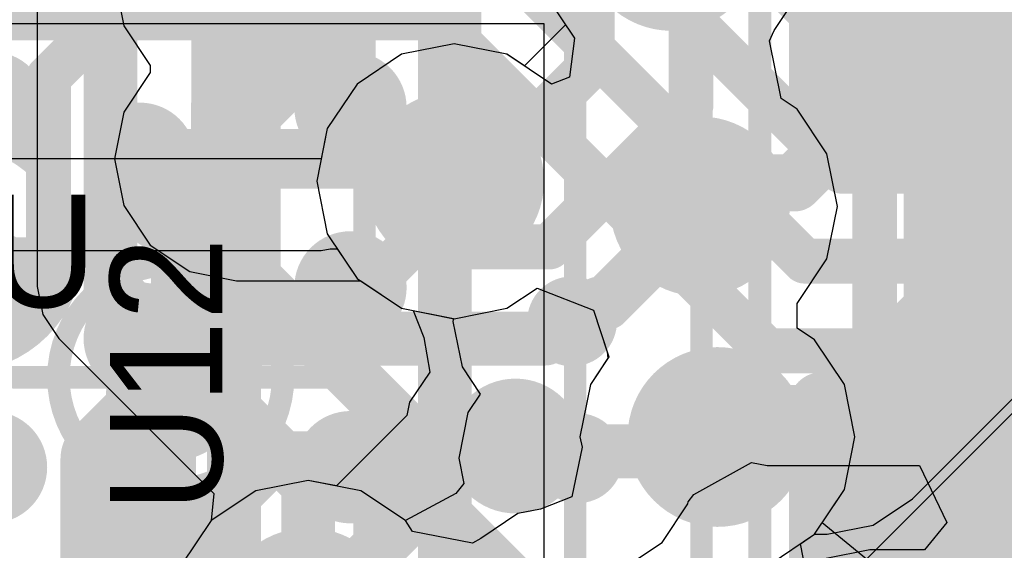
# Model space of a CAD drawing. Header units: millimetres. Extents: x -2 to 68, y -2 to 27.4.
# Tile 35 of 256: x 9.6 to 11.8, y 11.8 to 13. Entities that reach past the tile are written whole.
import ezdxf

# ---------------------------------------------------------------- set-up
doc = ezdxf.new("R2010")
doc.units = ezdxf.units.MM
for name, color, linetype in [('BottomLayer', 5, 'Continuous'), ('BottomPaste', 16, 'Continuous'), ('BottomSolder', 6, 'Continuous'), ('DrillGuide', 244, 'Continuous'), ('Mechanical10', 56, 'Continuous'), ('Mechanical13', 56, 'Continuous'), ('Mechanical15', 56, 'Continuous'), ('Mechanical17', 56, 'Continuous'), ('Mechanical2', 216, 'Continuous'), ('Mechanical6', 56, 'Continuous'), ('MidLayer1', 16, 'Continuous'), ('MidLayer2', 76, 'Continuous'), ('MidLayer3', 90, 'Continuous'), ('MidLayer4', 156, 'Continuous'), ('MidLayer5', 130, 'Continuous'), ('MidLayer6', 216, 'Continuous'), ('MidLayer7', 6, 'Continuous'), ('MidLayer8', 54, 'Continuous'), ('MultiLayer', 9, 'Continuous'), ('TopLayer', 1, 'Continuous'), ('TopPaste', 8, 'Continuous'), ('TopSolder', 216, 'Continuous'), ('ViaHoleLayer', 16, 'Continuous')]:
    doc.layers.add(name, color=color, linetype=linetype)

# ---------------------------------------------------------------- blocks, each defined once
blk = doc.blocks.new('CAP_0201_B_138')
at = {"layer": 'BottomLayer', "const_width": 0.0806}
for points in [[(-0.3897, 0.0894, 1), (-0.3091, 0.0894, 1)], [(-0.2409, 0.0894, 1), (-0.1603, 0.0894, 1)], [(0.1603, 0.0894, 1), (0.2409, 0.0894, 1)], [(0.3091, 0.0894, 1), (0.3897, 0.0894, 1)], [(-0.3897, -0.0894, 1), (-0.3091, -0.0894, 1)], [(-0.2409, -0.0894, 1), (-0.1603, -0.0894, 1)], [(0.1603, -0.0894, 1), (0.2409, -0.0894, 1)], [(0.3091, -0.0894, 1), (0.3897, -0.0894, 1)]]:
    blk.add_lwpolyline(points, format="xyb", close=True, dxfattribs=at)
at = {"layer": 'BottomLayer'}
for points in [[(-0.2006, 0.17), (-0.3494, 0.17), (-0.2006, -0.17), (-0.3494, -0.17)], [(0.2006, -0.17), (0.3494, -0.17), (0.2006, 0.17), (0.3494, 0.17)], [(-0.12, 0.0894), (-0.43, 0.0894), (-0.12, -0.0894), (-0.43, -0.0894)], [(0.12, -0.0894), (0.43, -0.0894), (0.12, 0.0894), (0.43, 0.0894)]]:
    blk.add_solid(points, dxfattribs=at)
at = {"layer": 'BottomPaste', "const_width": 0.0806}
for points in [[(-0.3897, 0.0894, 1), (-0.3091, 0.0894, 1)], [(-0.2409, 0.0894, 1), (-0.1603, 0.0894, 1)], [(0.1603, 0.0894, 1), (0.2409, 0.0894, 1)], [(0.3091, 0.0894, 1), (0.3897, 0.0894, 1)], [(-0.3897, -0.0894, 1), (-0.3091, -0.0894, 1)], [(-0.2409, -0.0894, 1), (-0.1603, -0.0894, 1)], [(0.1603, -0.0894, 1), (0.2409, -0.0894, 1)], [(0.3091, -0.0894, 1), (0.3897, -0.0894, 1)]]:
    blk.add_lwpolyline(points, format="xyb", close=True, dxfattribs=at)
at = {"layer": 'BottomPaste'}
for points in [[(-0.2006, 0.17), (-0.3494, 0.17), (-0.2006, -0.17), (-0.3494, -0.17)], [(0.2006, -0.17), (0.3494, -0.17), (0.2006, 0.17), (0.3494, 0.17)], [(-0.12, 0.0894), (-0.43, 0.0894), (-0.12, -0.0894), (-0.43, -0.0894)], [(0.12, -0.0894), (0.43, -0.0894), (0.12, 0.0894), (0.43, 0.0894)]]:
    blk.add_solid(points, dxfattribs=at)
at = {"layer": 'BottomSolder', "const_width": 0.0806}
for points in [[(-0.3897, 0.0894, 1), (-0.3091, 0.0894, 1)], [(-0.2409, 0.0894, 1), (-0.1603, 0.0894, 1)], [(0.1603, 0.0894, 1), (0.2409, 0.0894, 1)], [(0.3091, 0.0894, 1), (0.3897, 0.0894, 1)], [(-0.3897, -0.0894, 1), (-0.3091, -0.0894, 1)], [(-0.2409, -0.0894, 1), (-0.1603, -0.0894, 1)], [(0.1603, -0.0894, 1), (0.2409, -0.0894, 1)], [(0.3091, -0.0894, 1), (0.3897, -0.0894, 1)]]:
    blk.add_lwpolyline(points, format="xyb", close=True, dxfattribs=at)
at = {"layer": 'BottomSolder'}
for points in [[(-0.2006, 0.17), (-0.3494, 0.17), (-0.2006, -0.17), (-0.3494, -0.17)], [(0.2006, -0.17), (0.3494, -0.17), (0.2006, 0.17), (0.3494, 0.17)], [(-0.12, 0.0894), (-0.43, 0.0894), (-0.12, -0.0894), (-0.43, -0.0894)], [(0.12, -0.0894), (0.43, -0.0894), (0.12, 0.0894), (0.43, 0.0894)]]:
    blk.add_solid(points, dxfattribs=at)
at = {"layer": 'Mechanical10', "const_width": 0.12}
for points in [[(-0.32, 0.17), (0.32, 0.17)], [(-0.32, -0.17), (-0.32, 0.17)], [(0.32, -0.17), (0.32, 0.17)], [(-0.32, -0.17), (0.32, -0.17)]]:
    blk.add_lwpolyline(points, dxfattribs=at)
at = {"layer": 'Mechanical10', "const_width": 0.06}
for points in [[(-0.35, 0.17, 1), (-0.29, 0.17, 1)], [(-0.35, 0.17, 1), (-0.29, 0.17, 1)], [(0.29, 0.17, 1), (0.35, 0.17, 1)], [(0.29, 0.17, 1), (0.35, 0.17, 1)], [(-0.35, -0.17, 1), (-0.29, -0.17, 1)], [(-0.35, -0.17, 1), (-0.29, -0.17, 1)], [(0.29, -0.17, 1), (0.35, -0.17, 1)], [(0.29, -0.17, 1), (0.35, -0.17, 1)]]:
    blk.add_lwpolyline(points, format="xyb", close=True, dxfattribs=at)
at = {"layer": 'Mechanical6', "const_width": 0.05}
for points in [[(-0.53, 0.27), (0.53, 0.27)], [(-0.53, -0.27), (-0.53, 0.27)], [(0.53, -0.27), (0.53, 0.27)], [(0, -0.135), (0, 0.135)], [(-0.135, 0), (0.135, 0)], [(-0.53, -0.27), (0.53, -0.27)]]:
    blk.add_lwpolyline(points, dxfattribs=at)
at = {"layer": 'Mechanical6'}
for points, const_width in [([(-0.5425, 0.27, 1), (-0.5175, 0.27, 1)], 0.025), ([(-0.5425, 0.27, 1), (-0.5175, 0.27, 1)], 0.025), ([(0.5175, 0.27, 1), (0.5425, 0.27, 1)], 0.025), ([(0.5175, 0.27, 1), (0.5425, 0.27, 1)], 0.025), ([(-0.0125, 0.135, 1), (0.0125, 0.135, 1)], 0.025), ([(0.1013, 0, 1), (-0.1013, 0, 1)], 0.05), ([(-0.1475, 0, 1), (-0.1225, 0, 1)], 0.025), ([(-0.1138, 0, 1), (-0.0888, 0, 1)], 0.025), ([(0.0888, 0, 1), (0.1138, 0, 1)], 0.025), ([(0.1225, 0, 1), (0.1475, 0, 1)], 0.025), ([(-0.0125, -0.135, 1), (0.0125, -0.135, 1)], 0.025), ([(-0.5425, -0.27, 1), (-0.5175, -0.27, 1)], 0.025), ([(-0.5425, -0.27, 1), (-0.5175, -0.27, 1)], 0.025), ([(0.5175, -0.27, 1), (0.5425, -0.27, 1)], 0.025), ([(0.5175, -0.27, 1), (0.5425, -0.27, 1)], 0.025)]:
    blk.add_lwpolyline(points, format="xyb", close=True, dxfattribs=dict(at, const_width=const_width))
blk = doc.blocks.new('PCMF2USB3B_CZ_F_________1_151')
at = {"layer": 'Mechanical13', "const_width": 0.12}
for points in [[(-0.61, 0.81), (0.61, 0.81)], [(0.61, -0.81), (0.61, 0.81)]]:
    blk.add_lwpolyline(points, dxfattribs=at)
at = {"layer": 'Mechanical13', "const_width": 0.06}
blk.add_lwpolyline([(0.58, 0.81, 1), (0.64, 0.81, 1)], format="xyb", close=True, dxfattribs=at)
blk.add_lwpolyline([(0.58, 0.81, 1), (0.64, 0.81, 1)], format="xyb", close=True, dxfattribs=at)
at = {"layer": 'Mechanical15', "const_width": 0.05}
for points in [[(0.9, -1.1), (0.9, 1.1)], [(0, -0.35), (0, 0.35)], [(-0.35, 0), (0.35, 0)]]:
    blk.add_lwpolyline(points, dxfattribs=at)
at = {"layer": 'Mechanical15'}
for points, const_width in [([(-0.0125, 0.35, 1), (0.0125, 0.35, 1)], 0.025), ([(0.25, 0, 1), (-0.25, 0, 1)], 0.05), ([(-0.3625, 0, 1), (-0.3375, 0, 1)], 0.025), ([(-0.2625, 0, 1), (-0.2375, 0, 1)], 0.025), ([(0.2375, 0, 1), (0.2625, 0, 1)], 0.025), ([(0.3375, 0, 1), (0.3625, 0, 1)], 0.025), ([(-0.0125, -0.35, 1), (0.0125, -0.35, 1)], 0.025)]:
    blk.add_lwpolyline(points, format="xyb", close=True, dxfattribs=dict(at, const_width=const_width))
at = {"layer": 'TopLayer', "const_width": 0.125}
for points in [[(-0.4625, 0.6, 1), (-0.3375, 0.6, 1)], [(0.3375, 0.6, 1), (0.4625, 0.6, 1)], [(-0.0625, 0.4, 1), (0.0625, 0.4, 1)], [(-0.4625, 0.2, 1), (-0.3375, 0.2, 1)], [(0.3375, 0.2, 1), (0.4625, 0.2, 1)], [(-0.4625, -0.2, 1), (-0.3375, -0.2, 1)], [(0.3375, -0.2, 1), (0.4625, -0.2, 1)], [(-0.0625, -0.4, 1), (0.0625, -0.4, 1)]]:
    blk.add_lwpolyline(points, format="xyb", close=True, dxfattribs=at)
at = {"layer": 'TopPaste', "const_width": 0.125}
for points in [[(-0.4625, 0.6, 1), (-0.3375, 0.6, 1)], [(0.3375, 0.6, 1), (0.4625, 0.6, 1)], [(-0.0625, 0.4, 1), (0.0625, 0.4, 1)], [(-0.4625, 0.2, 1), (-0.3375, 0.2, 1)], [(0.3375, 0.2, 1), (0.4625, 0.2, 1)], [(-0.4625, -0.2, 1), (-0.3375, -0.2, 1)], [(0.3375, -0.2, 1), (0.4625, -0.2, 1)], [(-0.0625, -0.4, 1), (0.0625, -0.4, 1)]]:
    blk.add_lwpolyline(points, format="xyb", close=True, dxfattribs=at)
at = {"layer": 'TopSolder', "const_width": 0.125}
for points in [[(-0.4625, 0.6, 1), (-0.3375, 0.6, 1)], [(0.3375, 0.6, 1), (0.4625, 0.6, 1)], [(-0.0625, 0.4, 1), (0.0625, 0.4, 1)], [(-0.4625, 0.2, 1), (-0.3375, 0.2, 1)], [(0.3375, 0.2, 1), (0.4625, 0.2, 1)], [(-0.4625, -0.2, 1), (-0.3375, -0.2, 1)], [(0.3375, -0.2, 1), (0.4625, -0.2, 1)], [(-0.0625, -0.4, 1), (0.0625, -0.4, 1)]]:
    blk.add_lwpolyline(points, format="xyb", close=True, dxfattribs=at)
blk = doc.blocks.new('PCMF2USB3B_CZ_F_________1_B_153')
at = {"layer": 'BottomLayer', "const_width": 0.125}
for points in [[(0.3375, 0.6, 1), (0.4625, 0.6, 1)], [(0.3375, 0.2, 1), (0.4625, 0.2, 1)], [(0.3375, -0.2, 1), (0.4625, -0.2, 1)], [(0.3375, -0.6, 1), (0.4625, -0.6, 1)]]:
    blk.add_lwpolyline(points, format="xyb", close=True, dxfattribs=at)
at = {"layer": 'BottomPaste', "const_width": 0.125}
for points in [[(0.3375, 0.6, 1), (0.4625, 0.6, 1)], [(0.3375, 0.2, 1), (0.4625, 0.2, 1)], [(0.3375, -0.2, 1), (0.4625, -0.2, 1)], [(0.3375, -0.6, 1), (0.4625, -0.6, 1)]]:
    blk.add_lwpolyline(points, format="xyb", close=True, dxfattribs=at)
at = {"layer": 'BottomSolder', "const_width": 0.125}
for points in [[(0.3375, 0.6, 1), (0.4625, 0.6, 1)], [(0.3375, 0.2, 1), (0.4625, 0.2, 1)], [(0.3375, -0.2, 1), (0.4625, -0.2, 1)], [(0.3375, -0.6, 1), (0.4625, -0.6, 1)]]:
    blk.add_lwpolyline(points, format="xyb", close=True, dxfattribs=at)
at = {"layer": 'Mechanical10', "const_width": 0.12}
blk.add_lwpolyline([(0.61, -0.81), (0.61, 0.81)], dxfattribs=at)
at = {"layer": 'Mechanical6', "const_width": 0.05}
for points in [[(0.9, -1.1), (0.9, 1.1)], [(-0.35, 0), (0.35, 0)]]:
    blk.add_lwpolyline(points, dxfattribs=at)
at = {"layer": 'Mechanical6'}
for points, const_width in [([(0.25, 0, 1), (-0.25, 0, 1)], 0.05), ([(0.2375, 0, 1), (0.2625, 0, 1)], 0.025), ([(0.3375, 0, 1), (0.3625, 0, 1)], 0.025)]:
    blk.add_lwpolyline(points, format="xyb", close=True, dxfattribs=dict(at, const_width=const_width))
blk = doc.blocks.new('DSC2311_F_________1_162')
at = {"layer": 'Mechanical13', "const_width": 0.0508}
blk.add_lwpolyline([(-1.27, -1.016), (-1.27, 1.016)], dxfattribs=at)
at = {"layer": 'Mechanical15', "const_width": 0.05}
blk.add_lwpolyline([(-1.4, -1.165), (-1.4, 1.165)], dxfattribs=at)
at = {"layer": 'TopLayer', "const_width": 0.0722}
for points in [[(-1.1689, 0.3072, 1), (-1.0967, 0.3072, 1)], [(-1.1689, -0.2472, 1), (-1.0967, -0.2472, 1)]]:
    blk.add_lwpolyline(points, format="xyb", close=True, dxfattribs=at)
at = {"layer": 'TopLayer'}
for points in [[(-0.5172, 1.065), (-1.1328, 1.065), (-0.5172, 0.235), (-1.1328, 0.235)], [(-0.445, 0.9928), (-1.205, 0.9928), (-0.445, 0.3072), (-1.205, 0.3072)], [(-0.5172, -0.175), (-1.1328, -0.175), (-0.5172, -1.065), (-1.1328, -1.065)], [(-0.445, -0.2472), (-1.205, -0.2472), (-0.445, -0.9928), (-1.205, -0.9928)]]:
    blk.add_solid(points, dxfattribs=at)
at = {"layer": 'TopPaste', "const_width": 0.0722}
for points in [[(-1.1689, 0.3072, 1), (-1.0967, 0.3072, 1)], [(-1.1689, -0.2472, 1), (-1.0967, -0.2472, 1)]]:
    blk.add_lwpolyline(points, format="xyb", close=True, dxfattribs=at)
at = {"layer": 'TopPaste'}
for points in [[(-0.5172, 1.065), (-1.1328, 1.065), (-0.5172, 0.235), (-1.1328, 0.235)], [(-0.445, 0.9928), (-1.205, 0.9928), (-0.445, 0.3072), (-1.205, 0.3072)], [(-0.5172, -0.175), (-1.1328, -0.175), (-0.5172, -1.065), (-1.1328, -1.065)], [(-0.445, -0.2472), (-1.205, -0.2472), (-0.445, -0.9928), (-1.205, -0.9928)]]:
    blk.add_solid(points, dxfattribs=at)
at = {"layer": 'TopSolder', "const_width": 0.0722}
for points in [[(-1.1689, 0.3072, 1), (-1.0967, 0.3072, 1)], [(-1.1689, -0.2472, 1), (-1.0967, -0.2472, 1)]]:
    blk.add_lwpolyline(points, format="xyb", close=True, dxfattribs=at)
at = {"layer": 'TopSolder'}
for points in [[(-0.5172, 1.065), (-1.1328, 1.065), (-0.5172, 0.235), (-1.1328, 0.235)], [(-0.445, 0.9928), (-1.205, 0.9928), (-0.445, 0.3072), (-1.205, 0.3072)], [(-0.5172, -0.175), (-1.1328, -0.175), (-0.5172, -1.065), (-1.1328, -1.065)], [(-0.445, -0.2472), (-1.205, -0.2472), (-0.445, -0.9928), (-1.205, -0.9928)]]:
    blk.add_solid(points, dxfattribs=at)

msp = doc.modelspace()

# ---------------------------------------------------------------- linework, layer by layer
at = {"layer": 'BottomLayer'}
for p, q in [((11.1334, 11.9528), (11.2616, 12.0245)), ((11.2616, 12.0245), (11.2967, 12.0175)), ((11.2967, 12.0175), (11.6355, 12.0175)), ((11.6355, 12.0175), (11.696, 11.8905)), ((11.1207, 11.9366), (11.1334, 11.9528)), ((11.0624, 11.8465), (11.1199, 11.9325)), ((11.1199, 11.9325), (11.1207, 11.9366)), ((11.696, 11.8905), (11.6468, 11.8299)), ((10.9764, 11.789), (11.0624, 11.8465)), ((11.5249, 11.8299), (11.4274, 11.8105)), ((11.6468, 11.8299), (11.5249, 11.8299))]:
    msp.add_line(p, q, dxfattribs=at)
for points, const_width in [([(11.053, 13.3646), (11.5453, 12.8724)], 0.1), ([(10.853, 13.2818), (11.4624, 12.6724)], 0.1), ([(10.653, 13.1989), (11.3796, 12.4724)], 0.1), ([(10.453, 13.1161), (11.2967, 12.2724)], 0.1), ([(11.5453, 12.8724), (14.6323, 12.8724)], 0.1), ([(9.9, 12.7), (10.1154, 12.7)], 0.1331), ([(11.4624, 12.6724), (14.5495, 12.6724)], 0.1), ([(11.3796, 12.4724), (14.4667, 12.4724)], 0.1), ([(10.8023, 12.3), (10.8406, 12.3383)], 0.12), ([(10.8406, 12.3383), (10.8622, 12.3383)], 0.12), ([(9.9, 12.3), (10.8023, 12.3)], 0.12), ([(11.2967, 12.2724), (14.3838, 12.2724)], 0.1), ([(10.0746, 11.9167), (10.1918, 12.0339)], 0.12), ([(10.1918, 12.0339), (10.875, 12.0339)], 0.12), ([(9.9, 11.9), (9.9167, 11.9167)], 0.12), ([(9.9167, 11.9167), (10.0746, 11.9167)], 0.12)]:
    msp.add_lwpolyline(points, dxfattribs=dict(at, const_width=const_width))
for points, const_width in [([(10.0654, 13.1, 1), (10.1654, 13.1, 1)], 0.1), ([(11.5203, 12.8724, 1), (11.5703, 12.8724, 1)], 0.05), ([(11.5203, 12.8724, 1), (11.5703, 12.8724, 1)], 0.05), ([(10.0654, 12.7, 1), (10.1654, 12.7, 1)], 0.1), ([(9.8667, 12.7, 1), (9.9333, 12.7, 1)], 0.0665), ([(10.0821, 12.7, 1), (10.1486, 12.7, 1)], 0.0665), ([(11.4374, 12.6724, 1), (11.4874, 12.6724, 1)], 0.05), ([(11.4374, 12.6724, 1), (11.4874, 12.6724, 1)], 0.05), ([(11.3546, 12.4724, 1), (11.4046, 12.4724, 1)], 0.05), ([(11.3546, 12.4724, 1), (11.4046, 12.4724, 1)], 0.05), ([(10.8122, 12.3383, 1), (10.9122, 12.3383, 1)], 0.1), ([(10.8106, 12.3383, 1), (10.8706, 12.3383, 1)], 0.06), ([(10.8106, 12.3383, 1), (10.8706, 12.3383, 1)], 0.06), ([(10.8322, 12.3383, 1), (10.8922, 12.3383, 1)], 0.06), ([(9.87, 12.3, 1), (9.93, 12.3, 1)], 0.06), ([(10.7723, 12.3, 1), (10.8323, 12.3, 1)], 0.06), ([(10.7723, 12.3, 1), (10.8323, 12.3, 1)], 0.06), ([(11.2717, 12.2724, 1), (11.3217, 12.2724, 1)], 0.05), ([(11.2717, 12.2724, 1), (11.3217, 12.2724, 1)], 0.05), ([(10.825, 12.0339, 1), (10.925, 12.0339, 1)], 0.1), ([(10.1618, 12.0339, 1), (10.2218, 12.0339, 1)], 0.06), ([(10.1618, 12.0339, 1), (10.2218, 12.0339, 1)], 0.06), ([(10.845, 12.0339, 1), (10.905, 12.0339, 1)], 0.06), ([(9.8867, 11.9167, 1), (9.9467, 11.9167, 1)], 0.06), ([(9.8867, 11.9167, 1), (9.9467, 11.9167, 1)], 0.06), ([(10.0446, 11.9167, 1), (10.1046, 11.9167, 1)], 0.06), ([(10.0446, 11.9167, 1), (10.1046, 11.9167, 1)], 0.06), ([(9.87, 11.9, 1), (9.93, 11.9, 1)], 0.06)]:
    msp.add_lwpolyline(points, format="xyb", close=True, dxfattribs=dict(at, const_width=const_width))
at = {"layer": 'DrillGuide'}
for points, const_width in [([(10.0904, 12.7, 1), (10.1404, 12.7, 1)], 0.05), ([(10.55, 12.65, 1), (10.65, 12.65, 1)], 0.1), ([(11.0968, 12.5941, 1), (11.1968, 12.5941, 1)], 0.1), ([(10.8372, 12.3383, 1), (10.8872, 12.3383, 1)], 0.05), ([(9.95, 12.1786, 1), (10, 12.1786, 1)], 0.05), ([(11.1356, 12.081, 1), (11.2356, 12.081, 1)], 0.1), ([(10.7111, 12.0609, 1), (10.7611, 12.0609, 1)], 0.05), ([(10.85, 12.0339, 1), (10.9, 12.0339, 1)], 0.05)]:
    msp.add_lwpolyline(points, format="xyb", close=True, dxfattribs=dict(at, const_width=const_width))
at = {"layer": 'MidLayer1'}
for p, q in [((10.8012, 13.0676), (10.8476, 12.9981)), ((11.3117, 12.9858), (11.3663, 13.0676)), ((10.8476, 12.9981), (10.7561, 12.9065)), ((11.3013, 12.9622), (11.3117, 12.9858)), ((10.6, 12.9559), (10.4829, 12.9326)), ((10.7171, 12.9326), (10.6, 12.9559)), ((11.3276, 12.8341), (11.3013, 12.9622)), ((10.4829, 12.9326), (10.3837, 12.8663)), ((10.7561, 12.9065), (10.7171, 12.9326)), ((10.3837, 12.8663), (10.3174, 12.7671)), ((11.3631, 12.8104), (11.3276, 12.8341)), ((11.4294, 12.7112), (11.3631, 12.8104)), ((10.3174, 12.7671), (10.2941, 12.65)), ((11.4527, 12.5941), (11.4294, 12.7112)), ((10.2941, 12.65), (10.3174, 12.5329)), ((11.4294, 12.4771), (11.4527, 12.5941)), ((10.3174, 12.5329), (10.3837, 12.4337)), ((11.3631, 12.3778), (11.4294, 12.4771)), ((10.3837, 12.4337), (10.4829, 12.3674)), ((10.4829, 12.3674), (10.5086, 12.3623)), ((10.5086, 12.3623), (10.532, 12.3022)), ((11.3631, 12.3233), (11.3631, 12.3778)), ((11.4019, 12.2973), (11.3631, 12.3233)), ((10.532, 12.3022), (10.5454, 12.2255)), ((11.4682, 12.1981), (11.4019, 12.2973)), ((10.5454, 12.2255), (10.5006, 12.1584)), ((11.4915, 12.081), (11.4682, 12.1981)), ((10.5006, 12.1584), (10.4947, 12.129)), ((10.4947, 12.129), (10.3377, 11.972)), ((11.4682, 11.964), (11.4915, 12.081)), ((10.275, 11.9845), (10.158, 11.9612)), ((10.3377, 11.972), (10.275, 11.9845)), ((10.158, 11.9612), (10.0587, 11.8949)), ((11.4019, 11.8647), (11.4682, 11.964)), ((10.0587, 11.8949), (9.9924, 11.7956)), ((11.3027, 11.7984), (11.4019, 11.8647))]:
    msp.add_line(p, q, dxfattribs=at)
for points, const_width in [([(10.9838, 13.1847, 1), (11.1838, 13.1847, 1)], 0.2), ([(10.5, 12.65, 1), (10.7, 12.65, 1)], 0.2), ([(11.0468, 12.5941, 1), (11.2468, 12.5941, 1)], 0.2), ([(9.9, 12.1786, 1), (10.05, 12.1786, 1)], 0.15), ([(11.0856, 12.081, 1), (11.2856, 12.081, 1)], 0.2), ([(10.6611, 12.0609, 1), (10.8111, 12.0609, 1)], 0.15), ([(10.7061, 12.0609, 1), (10.7661, 12.0609, 1)], 0.06), ([(10.5929, 12.0264, 1), (10.6528, 12.0264, 1)], 0.06), ([(10.5929, 12.0264, 1), (10.6528, 12.0264, 1)], 0.06), ([(10.6716, 12.0264, 1), (10.7316, 12.0264, 1)], 0.06), ([(10.6716, 12.0264, 1), (10.7316, 12.0264, 1)], 0.06), ([(10.175, 11.6786, 1), (10.375, 11.6786, 1)], 0.2)]:
    msp.add_lwpolyline(points, format="xyb", close=True, dxfattribs=dict(at, const_width=const_width))
at = {"layer": 'MidLayer1', "const_width": 0.12}
for points in [[(10.7016, 12.0264), (10.7361, 12.0609)], [(10.275, 11.6786), (10.6228, 12.0264)], [(10.6228, 12.0264), (10.7016, 12.0264)]]:
    msp.add_lwpolyline(points, dxfattribs=at)
at = {"layer": 'MidLayer2'}
for p, q in [((10.8012, 13.0676), (10.8476, 12.9981)), ((10.8476, 12.9981), (10.7561, 12.9065)), ((10.6, 12.9559), (10.4829, 12.9326)), ((10.7171, 12.9326), (10.6, 12.9559)), ((10.4829, 12.9326), (10.3837, 12.8663)), ((10.7561, 12.9065), (10.7171, 12.9326)), ((10.3837, 12.8663), (10.3174, 12.7671)), ((11.6197, 11.9433), (12.5241, 12.8478)), ((10.3174, 12.7671), (10.2941, 12.65)), ((10.2941, 12.65), (10.3174, 12.5329)), ((10.3174, 12.5329), (10.3837, 12.4337)), ((10.3837, 12.4337), (10.4829, 12.3674)), ((10.7171, 12.3674), (10.7844, 12.4124)), ((10.7844, 12.4124), (10.9102, 12.363)), ((10.4829, 12.3674), (10.6, 12.3441)), ((10.6, 12.3441), (10.7171, 12.3674)), ((10.9102, 12.363), (10.944, 12.2594)), ((10.944, 12.2594), (10.903, 12.1981)), ((10.903, 12.1981), (10.8797, 12.081)), ((10.8797, 12.081), (10.8843, 12.0581)), ((10.8843, 12.0581), (10.8615, 11.9477)), ((10.275, 11.9845), (10.158, 11.9612)), ((10.3921, 11.9612), (10.275, 11.9845)), ((10.158, 11.9612), (10.0587, 11.8949)), ((10.4913, 11.8949), (10.3921, 11.9612)), ((10.8615, 11.9477), (10.792, 11.9205)), ((11.5325, 11.8851), (11.6197, 11.9433)), ((10.7416, 11.9105), (10.6589, 11.8552)), ((10.792, 11.9205), (10.7416, 11.9105)), ((10.0587, 11.8949), (9.9924, 11.7956)), ((10.5074, 11.8708), (10.4913, 11.8949)), ((11.4297, 11.8646), (11.5325, 11.8851)), ((10.6407, 11.8445), (10.5074, 11.8708)), ((10.6589, 11.8552), (10.6407, 11.8445)), ((11.3027, 11.7984), (11.4017, 11.8646)), ((11.4017, 11.8646), (11.4297, 11.8646))]:
    msp.add_line(p, q, dxfattribs=at)
at = {"layer": 'MidLayer2', "const_width": 0.127}
for points in [[(11.4297, 12.1333), (12.9098, 13.6134)], [(11.3573, 12.6463), (12.1583, 13.4474)], [(11.1468, 12.5941), (11.199, 12.6463)], [(11.199, 12.6463), (11.3573, 12.6463)], [(11.1856, 12.081), (11.2379, 12.1333)], [(11.2379, 12.1333), (11.4297, 12.1333)]]:
    msp.add_lwpolyline(points, dxfattribs=at)
at = {"layer": 'MidLayer2'}
for points, const_width in [([(10.9838, 13.1847, 1), (11.1838, 13.1847, 1)], 0.2), ([(10.5, 12.65, 1), (10.7, 12.65, 1)], 0.2), ([(11.0468, 12.5941, 1), (11.2468, 12.5941, 1)], 0.2), ([(11.1673, 12.6463, 1), (11.2308, 12.6463, 1)], 0.0635), ([(11.1673, 12.6463, 1), (11.2308, 12.6463, 1)], 0.0635), ([(11.3255, 12.6463, 1), (11.389, 12.6463, 1)], 0.0635), ([(11.3255, 12.6463, 1), (11.389, 12.6463, 1)], 0.0635), ([(11.115, 12.5941, 1), (11.1785, 12.5941, 1)], 0.0635), ([(11.0856, 12.081, 1), (11.2856, 12.081, 1)], 0.2), ([(11.2061, 12.1333, 1), (11.2696, 12.1333, 1)], 0.0635), ([(11.2061, 12.1333, 1), (11.2696, 12.1333, 1)], 0.0635), ([(11.3979, 12.1333, 1), (11.4614, 12.1333, 1)], 0.0635), ([(11.3979, 12.1333, 1), (11.4614, 12.1333, 1)], 0.0635), ([(11.1539, 12.081, 1), (11.2174, 12.081, 1)], 0.0635), ([(10.175, 11.6786, 1), (10.375, 11.6786, 1)], 0.2)]:
    msp.add_lwpolyline(points, format="xyb", close=True, dxfattribs=dict(at, const_width=const_width))
at = {"layer": 'MidLayer3'}
for p, q in [((9.6719, 13.2386), (9.6719, 12.4158)), ((11.3117, 12.9858), (11.3663, 13.0676)), ((11.3013, 12.9622), (11.3117, 12.9858)), ((11.3276, 12.8341), (11.3013, 12.9622)), ((11.3631, 12.8104), (11.3276, 12.8341)), ((11.4294, 12.7112), (11.3631, 12.8104)), ((11.4527, 12.5941), (11.4294, 12.7112)), ((11.4294, 12.4771), (11.4527, 12.5941)), ((11.3631, 12.3778), (11.4294, 12.4771)), ((9.6719, 12.4158), (9.6843, 12.3534)), ((11.3631, 12.3233), (11.3631, 12.3778)), ((12.0785, 12.3702), (11.5174, 11.8091)), ((9.6843, 12.3534), (9.7197, 12.3005)), ((11.4019, 12.2973), (11.3631, 12.3233)), ((9.7197, 12.3005), (10.0647, 11.9554)), ((11.4682, 12.1981), (11.4019, 12.2973)), ((11.4915, 12.081), (11.4682, 12.1981)), ((11.4682, 11.964), (11.4915, 12.081)), ((10.0647, 11.9554), (10.0587, 11.8949)), ((11.4188, 11.89), (11.4682, 11.964)), ((10.0587, 11.8949), (9.9924, 11.7956)), ((11.5174, 11.8091), (11.4188, 11.89))]:
    msp.add_line(p, q, dxfattribs=at)
for points, const_width in [([(10.9838, 13.1847, 1), (11.1838, 13.1847, 1)], 0.2), ([(10.5, 12.65, 1), (10.7, 12.65, 1)], 0.2), ([(11.0468, 12.5941, 1), (11.2468, 12.5941, 1)], 0.2), ([(10.57, 12.65, 1), (10.63, 12.65, 1)], 0.06), ([(10.045, 12.5152, 1), (10.105, 12.5152, 1)], 0.06), ([(10.045, 12.5152, 1), (10.105, 12.5152, 1)], 0.06), ([(9.805, 12.4158, 1), (9.865, 12.4158, 1)], 0.06), ([(9.805, 12.4158, 1), (9.865, 12.4158, 1)], 0.06), ([(11.0856, 12.081, 1), (11.2856, 12.081, 1)], 0.2), ([(10.5152, 12.045, 1), (10.5752, 12.045, 1)], 0.06), ([(10.5152, 12.045, 1), (10.5752, 12.045, 1)], 0.06), ([(10.2449, 11.9759, 1), (10.3049, 11.9759, 1)], 0.06), ([(10.2449, 11.9759, 1), (10.3049, 11.9759, 1)], 0.06), ([(10.5152, 11.9413, 1), (10.5752, 11.9413, 1)], 0.06), ([(10.5152, 11.9413, 1), (10.5752, 11.9413, 1)], 0.06), ([(10.175, 11.6786, 1), (10.375, 11.6786, 1)], 0.2)]:
    msp.add_lwpolyline(points, format="xyb", close=True, dxfattribs=dict(at, const_width=const_width))
for points, const_width in [([(10.6, 12.65), (10.6, 13.2973)], 0.12), ([(9.835, 12.4158), (9.835, 13.2386)], 0.12), ([(10.075, 12.5152), (10.075, 13.1392)], 0.12), ([(10.075, 12.5152), (10.5452, 12.045)], 0.12), ([(9.835, 12.4158), (10.2749, 11.9759)], 0.12), ([(11.5767, 11.4358), (12.3844, 12.2435)], 0.2), ([(10.5452, 11.9413), (10.5452, 12.045)], 0.12), ([(10.2749, 11.6787), (10.2749, 11.9759)], 0.12), ([(10.5452, 11.9413), (10.8586, 11.6279)], 0.12)]:
    msp.add_lwpolyline(points, dxfattribs=dict(at, const_width=const_width))
at = {"layer": 'MidLayer4'}
for p, q in [((9.8436, 13.1), (9.8643, 12.996)), ((11.3117, 12.9858), (11.3663, 13.0676)), ((9.8643, 12.996), (9.9232, 12.9078)), ((11.3013, 12.9622), (11.3117, 12.9858)), ((11.3276, 12.8341), (11.3013, 12.9622)), ((9.9232, 12.9078), (9.9232, 12.8922)), ((9.9232, 12.8922), (9.8643, 12.804)), ((11.3631, 12.8104), (11.3276, 12.8341)), ((9.8643, 12.804), (9.8436, 12.7)), ((11.4294, 12.7112), (11.3631, 12.8104)), ((11.4527, 12.5941), (11.4294, 12.7112)), ((9.8436, 12.7), (9.8643, 12.596)), ((9.8643, 12.596), (9.9232, 12.5078)), ((11.4294, 12.4771), (11.4527, 12.5941)), ((9.9232, 12.5078), (10.0114, 12.4489)), ((11.3631, 12.3778), (11.4294, 12.4771)), ((10.0114, 12.4489), (10.1154, 12.4282)), ((10.1154, 12.4282), (10.3919, 12.4282)), ((10.3919, 12.4282), (10.4829, 12.3674)), ((10.4829, 12.3674), (10.5983, 12.3445)), ((11.3631, 12.3233), (11.3631, 12.3778)), ((10.5983, 12.3445), (10.5971, 12.3383)), ((10.5971, 12.3383), (10.6173, 12.2368)), ((11.4019, 12.2973), (11.3631, 12.3233)), ((11.4682, 12.1981), (11.4019, 12.2973)), ((10.6173, 12.2368), (10.6576, 12.1765)), ((11.4915, 12.081), (11.4682, 12.1981)), ((10.6576, 12.1765), (10.6301, 12.1354)), ((10.6301, 12.1354), (10.6099, 12.0339)), ((11.4682, 11.964), (11.4915, 12.081)), ((10.6099, 12.0339), (10.621, 11.9778)), ((10.275, 11.9845), (10.158, 11.9612)), ((10.3921, 11.9612), (10.275, 11.9845)), ((10.621, 11.9778), (10.6036, 11.9554)), ((10.158, 11.9612), (10.0587, 11.8949)), ((10.4913, 11.8949), (10.3921, 11.9612)), ((10.6036, 11.9554), (10.4913, 11.8949)), ((11.4019, 11.8647), (11.4682, 11.964)), ((10.0587, 11.8949), (9.9924, 11.7956)), ((11.3703, 11.8436), (11.4019, 11.8647)), ((11.3972, 11.7088), (11.3703, 11.8436))]:
    msp.add_line(p, q, dxfattribs=at)
for points, const_width in [([(10.9838, 13.1847, 1), (11.1838, 13.1847, 1)], 0.2), ([(10.0654, 13.1, 1), (10.1654, 13.1, 1)], 0.1), ([(10.5, 12.65, 1), (10.7, 12.65, 1)], 0.2), ([(10.0654, 12.7, 1), (10.1654, 12.7, 1)], 0.1), ([(11.0468, 12.5941, 1), (11.2468, 12.5941, 1)], 0.2), ([(10.0821, 12.7, 1), (10.1486, 12.7, 1)], 0.0665), ([(10.5417, 12.7, 1), (10.6083, 12.7, 1)], 0.0665), ([(11.1168, 12.5941, 1), (11.1768, 12.5941, 1)], 0.06), ([(11.1168, 12.5886, 1), (11.1768, 12.5886, 1)], 0.06), ([(11.1168, 12.5886, 1), (11.1768, 12.5886, 1)], 0.06), ([(10.8122, 12.3383, 1), (10.9122, 12.3383, 1)], 0.1), ([(10.8939, 12.3783, 1), (10.9539, 12.3783, 1)], 0.06), ([(10.8939, 12.3783, 1), (10.9539, 12.3783, 1)], 0.06), ([(10.9065, 12.3783, 1), (10.9665, 12.3783, 1)], 0.06), ([(10.9065, 12.3783, 1), (10.9665, 12.3783, 1)], 0.06), ([(10.8322, 12.3383, 1), (10.8922, 12.3383, 1)], 0.06), ([(10.8539, 12.3383, 1), (10.9139, 12.3383, 1)], 0.06), ([(10.8539, 12.3383, 1), (10.9139, 12.3383, 1)], 0.06), ([(11.0856, 12.081, 1), (11.2856, 12.081, 1)], 0.2), ([(11.1556, 12.081, 1), (11.2156, 12.081, 1)], 0.06), ([(10.825, 12.0339, 1), (10.925, 12.0339, 1)], 0.1), ([(10.8603, 12.0492, 1), (10.9203, 12.0492, 1)], 0.06), ([(10.8603, 12.0492, 1), (10.9203, 12.0492, 1)], 0.06), ([(11.1238, 12.0492, 1), (11.1838, 12.0492, 1)], 0.06), ([(11.1238, 12.0492, 1), (11.1838, 12.0492, 1)], 0.06), ([(10.845, 12.0339, 1), (10.905, 12.0339, 1)], 0.06), ([(10.175, 11.6786, 1), (10.375, 11.6786, 1)], 0.2)]:
    msp.add_lwpolyline(points, format="xyb", close=True, dxfattribs=dict(at, const_width=const_width))
for points, const_width in [([(10.1154, 12.7), (10.575, 12.7)], 0.1331), ([(10.9365, 12.3783), (11.1468, 12.5886)], 0.12), ([(11.1468, 12.5886), (11.1468, 12.5941)], 0.12), ([(10.8839, 12.3383), (10.9239, 12.3783)], 0.12), ([(10.9239, 12.3783), (10.9365, 12.3783)], 0.12), ([(10.8622, 12.3383), (10.8839, 12.3383)], 0.12), ([(11.1538, 12.0492), (11.1856, 12.081)], 0.12), ([(10.875, 12.0339), (10.8903, 12.0492)], 0.12), ([(10.8903, 12.0492), (11.1538, 12.0492)], 0.12)]:
    msp.add_lwpolyline(points, dxfattribs=dict(at, const_width=const_width))
at = {"layer": 'MidLayer5'}
for p, q in [((11.3117, 12.9858), (11.3663, 13.0676)), ((11.3013, 12.9622), (11.3117, 12.9858)), ((11.3276, 12.8341), (11.3013, 12.9622)), ((11.3631, 12.8104), (11.3276, 12.8341)), ((11.4294, 12.7112), (11.3631, 12.8104)), ((11.4527, 12.5941), (11.4294, 12.7112)), ((11.4294, 12.4771), (11.4527, 12.5941)), ((11.3631, 12.3778), (11.4294, 12.4771)), ((11.3631, 12.3233), (11.3631, 12.3778)), ((11.4019, 12.2973), (11.3631, 12.3233)), ((11.4682, 12.1981), (11.4019, 12.2973)), ((11.4915, 12.081), (11.4682, 12.1981)), ((11.4682, 11.964), (11.4915, 12.081)), ((11.4019, 11.8647), (11.4682, 11.964)), ((11.3027, 11.7984), (11.4019, 11.8647))]:
    msp.add_line(p, q, dxfattribs=at)
for points, const_width in [([(9.475, 12.9422), (10.0864, 13.5536)], 0.1), ([(9.6967, 12.881), (10.2864, 13.4707)], 0.1), ([(10.1138, 12.8138), (10.6641, 13.3641)], 0.2), ([(9.6967, 12.4182), (9.6967, 12.881)], 0.1), ([(10.1138, 12.3225), (10.1138, 12.8138)], 0.2), ([(9.3469, 12.0684), (9.6967, 12.4182)], 0.1), ([(9.8236, 12.0323), (10.1138, 12.3225)], 0.2), ([(9.8236, 11.4054), (9.8236, 12.0323)], 0.2)]:
    msp.add_lwpolyline(points, dxfattribs=dict(at, const_width=const_width))
for points, const_width in [([(10.9838, 13.1847, 1), (11.1838, 13.1847, 1)], 0.2), ([(9.6717, 12.881, 1), (9.7217, 12.881, 1)], 0.05), ([(9.6717, 12.881, 1), (9.7217, 12.881, 1)], 0.05), ([(10.0638, 12.8138, 1), (10.1638, 12.8138, 1)], 0.1), ([(10.0638, 12.8138, 1), (10.1638, 12.8138, 1)], 0.1), ([(10.5, 12.65, 1), (10.7, 12.65, 1)], 0.2), ([(11.0468, 12.5941, 1), (11.2468, 12.5941, 1)], 0.2), ([(9.6717, 12.4182, 1), (9.7217, 12.4182, 1)], 0.05), ([(9.6717, 12.4182, 1), (9.7217, 12.4182, 1)], 0.05), ([(10.0638, 12.3225, 1), (10.1638, 12.3225, 1)], 0.1), ([(10.0638, 12.3225, 1), (10.1638, 12.3225, 1)], 0.1), ([(11.0856, 12.081, 1), (11.2856, 12.081, 1)], 0.2), ([(9.7736, 12.0323, 1), (9.8736, 12.0323, 1)], 0.1), ([(9.7736, 12.0323, 1), (9.8736, 12.0323, 1)], 0.1), ([(10.175, 11.6786, 1), (10.375, 11.6786, 1)], 0.2)]:
    msp.add_lwpolyline(points, format="xyb", close=True, dxfattribs=dict(at, const_width=const_width))
at = {"layer": 'MidLayer6'}
for p, q in [((10.8012, 13.0676), (10.8675, 12.9684)), ((10.6, 12.9559), (10.4829, 12.9326)), ((10.7171, 12.9326), (10.6, 12.9559)), ((10.8675, 12.9684), (10.8562, 12.8819)), ((10.4829, 12.9326), (10.3837, 12.8663)), ((10.8163, 12.8663), (10.7171, 12.9326)), ((10.3837, 12.8663), (10.3174, 12.7671)), ((10.8562, 12.8819), (10.8163, 12.8663)), ((10.3174, 12.7671), (10.3041, 12.7)), ((10.3041, 12.7), (9.4144, 12.7)), ((9.4144, 12.4961), (10.3041, 12.4961)), ((10.3041, 12.4961), (10.3238, 12.5)), ((10.3238, 12.5), (10.3394, 12.5)), ((10.3394, 12.5), (10.3837, 12.4337)), ((10.3837, 12.4337), (10.4829, 12.3674)), ((10.7171, 12.3674), (10.7844, 12.4124)), ((10.7844, 12.4124), (10.9102, 12.363)), ((10.4829, 12.3674), (10.6, 12.3441)), ((10.6, 12.3441), (10.7171, 12.3674)), ((10.9102, 12.363), (10.9405, 12.2703)), ((10.9418, 12.2562), (10.903, 12.1981)), ((10.9405, 12.2703), (10.9418, 12.2562)), ((10.903, 12.1981), (10.8797, 12.081)), ((10.8797, 12.081), (10.8843, 12.0581)), ((10.8843, 12.0581), (10.8615, 11.9477)), ((10.275, 11.9845), (10.158, 11.9612)), ((10.3921, 11.9612), (10.275, 11.9845)), ((10.158, 11.9612), (10.0587, 11.8949)), ((10.4913, 11.8949), (10.3921, 11.9612)), ((10.8615, 11.9477), (10.792, 11.9205)), ((10.7416, 11.9105), (10.6589, 11.8552)), ((10.792, 11.9205), (10.7416, 11.9105)), ((10.0587, 11.8949), (9.9924, 11.7956)), ((10.5074, 11.8708), (10.4913, 11.8949)), ((10.6407, 11.8445), (10.5074, 11.8708)), ((10.6589, 11.8552), (10.6407, 11.8445))]:
    msp.add_line(p, q, dxfattribs=at)
at = {"layer": 'MidLayer6', "const_width": 0.1}
for points in [[(11.5356, 11.5502), (11.5356, 14.4994)], [(11.7356, 11.4673), (11.7356, 14.4166)]]:
    msp.add_lwpolyline(points, dxfattribs=at)
at = {"layer": 'MidLayer6', "const_width": 0.2}
for points in [[(10.9838, 13.1847, 1), (11.1838, 13.1847, 1)], [(10.5, 12.65, 1), (10.7, 12.65, 1)], [(11.0468, 12.5941, 1), (11.2468, 12.5941, 1)], [(11.0856, 12.081, 1), (11.2856, 12.081, 1)], [(10.175, 11.6786, 1), (10.375, 11.6786, 1)]]:
    msp.add_lwpolyline(points, format="xyb", close=True, dxfattribs=at)
at = {"layer": 'MidLayer7'}
for p, q in [((10.8012, 13.0676), (10.8476, 12.9981)), ((11.3117, 12.9858), (11.3663, 13.0676)), ((10.8476, 12.9981), (10.7561, 12.9065)), ((11.3013, 12.9622), (11.3117, 12.9858)), ((10.6, 12.9559), (10.4829, 12.9326)), ((10.7171, 12.9326), (10.6, 12.9559)), ((11.3276, 12.8341), (11.3013, 12.9622)), ((10.4829, 12.9326), (10.3837, 12.8663)), ((10.7561, 12.9065), (10.7171, 12.9326)), ((10.3837, 12.8663), (10.3174, 12.7671)), ((11.3631, 12.8104), (11.3276, 12.8341)), ((11.4294, 12.7112), (11.3631, 12.8104)), ((10.3174, 12.7671), (10.2941, 12.65)), ((11.4527, 12.5941), (11.4294, 12.7112)), ((10.2941, 12.65), (10.3174, 12.5329)), ((11.4294, 12.4771), (11.4527, 12.5941)), ((10.3174, 12.5329), (10.3837, 12.4337)), ((11.3631, 12.3778), (11.4294, 12.4771)), ((10.3837, 12.4337), (10.4829, 12.3674)), ((10.7171, 12.3674), (10.7844, 12.4124)), ((10.7844, 12.4124), (10.9102, 12.363)), ((10.4829, 12.3674), (10.6, 12.3441)), ((10.6, 12.3441), (10.7171, 12.3674)), ((10.9102, 12.363), (10.9405, 12.2703)), ((11.3631, 12.3233), (11.3631, 12.3778)), ((11.4019, 12.2973), (11.3631, 12.3233)), ((11.4682, 12.1981), (11.4019, 12.2973)), ((10.9418, 12.2562), (10.903, 12.1981)), ((10.9405, 12.2703), (10.9418, 12.2562)), ((10.903, 12.1981), (10.8797, 12.081)), ((11.4915, 12.081), (11.4682, 12.1981)), ((10.8797, 12.081), (10.8843, 12.0581)), ((11.4682, 11.964), (11.4915, 12.081)), ((10.8843, 12.0581), (10.8615, 11.9477)), ((10.275, 11.9845), (10.158, 11.9612)), ((10.3921, 11.9612), (10.275, 11.9845)), ((10.158, 11.9612), (10.0587, 11.8949)), ((10.4913, 11.8949), (10.3921, 11.9612)), ((10.8615, 11.9477), (10.792, 11.9205)), ((11.4019, 11.8647), (11.4682, 11.964)), ((10.7416, 11.9105), (10.6589, 11.8552)), ((10.792, 11.9205), (10.7416, 11.9105)), ((10.0587, 11.8949), (9.9924, 11.7956)), ((10.5074, 11.8708), (10.4913, 11.8949)), ((10.6407, 11.8445), (10.5074, 11.8708)), ((10.6589, 11.8552), (10.6407, 11.8445)), ((11.3027, 11.7984), (11.4019, 11.8647))]:
    msp.add_line(p, q, dxfattribs=at)
at = {"layer": 'MidLayer7', "const_width": 0.2}
for points in [[(10.9838, 13.1847, 1), (11.1838, 13.1847, 1)], [(10.5, 12.65, 1), (10.7, 12.65, 1)], [(11.0468, 12.5941, 1), (11.2468, 12.5941, 1)], [(11.0856, 12.081, 1), (11.2856, 12.081, 1)], [(10.175, 11.6786, 1), (10.375, 11.6786, 1)]]:
    msp.add_lwpolyline(points, format="xyb", close=True, dxfattribs=at)
at = {"layer": 'MidLayer8'}
for p, q in [((10.8012, 13.0676), (10.8476, 12.9981)), ((11.3117, 12.9858), (11.3663, 13.0676)), ((10.8476, 12.9981), (10.7561, 12.9065)), ((11.3013, 12.9622), (11.3117, 12.9858)), ((10.6, 12.9559), (10.4829, 12.9326)), ((10.7171, 12.9326), (10.6, 12.9559)), ((11.3276, 12.8341), (11.3013, 12.9622)), ((10.4829, 12.9326), (10.3837, 12.8663)), ((10.7561, 12.9065), (10.7171, 12.9326)), ((10.3837, 12.8663), (10.3174, 12.7671)), ((11.3631, 12.8104), (11.3276, 12.8341)), ((11.4294, 12.7112), (11.3631, 12.8104)), ((10.3174, 12.7671), (10.2941, 12.65)), ((11.4527, 12.5941), (11.4294, 12.7112)), ((10.2941, 12.65), (10.3174, 12.5329)), ((11.4294, 12.4771), (11.4527, 12.5941)), ((10.3174, 12.5329), (10.3837, 12.4337)), ((11.3631, 12.3778), (11.4294, 12.4771)), ((10.3837, 12.4337), (10.4829, 12.3674)), ((10.7171, 12.3674), (10.7844, 12.4124)), ((10.7844, 12.4124), (10.9102, 12.363)), ((10.4829, 12.3674), (10.6, 12.3441)), ((10.6, 12.3441), (10.7171, 12.3674)), ((10.9102, 12.363), (10.9405, 12.2703)), ((11.3631, 12.3233), (11.3631, 12.3778)), ((11.4019, 12.2973), (11.3631, 12.3233)), ((11.4682, 12.1981), (11.4019, 12.2973)), ((10.9418, 12.2562), (10.903, 12.1981)), ((10.9405, 12.2703), (10.9418, 12.2562)), ((10.903, 12.1981), (10.8797, 12.081)), ((11.4915, 12.081), (11.4682, 12.1981)), ((10.8797, 12.081), (10.8843, 12.0581)), ((11.4682, 11.964), (11.4915, 12.081)), ((10.8843, 12.0581), (10.8615, 11.9477)), ((10.275, 11.9845), (10.158, 11.9612)), ((10.3921, 11.9612), (10.275, 11.9845)), ((10.158, 11.9612), (10.0587, 11.8949)), ((10.4913, 11.8949), (10.3921, 11.9612)), ((10.8615, 11.9477), (10.792, 11.9205)), ((11.4019, 11.8647), (11.4682, 11.964)), ((10.7416, 11.9105), (10.6589, 11.8552)), ((10.792, 11.9205), (10.7416, 11.9105)), ((10.0587, 11.8949), (9.9924, 11.7956)), ((10.5074, 11.8708), (10.4913, 11.8949)), ((10.6407, 11.8445), (10.5074, 11.8708)), ((10.6589, 11.8552), (10.6407, 11.8445)), ((11.3027, 11.7984), (11.4019, 11.8647))]:
    msp.add_line(p, q, dxfattribs=at)
at = {"layer": 'MidLayer8', "const_width": 0.2}
for points in [[(10.9838, 13.1847, 1), (11.1838, 13.1847, 1)], [(10.5, 12.65, 1), (10.7, 12.65, 1)], [(11.0468, 12.5941, 1), (11.2468, 12.5941, 1)], [(11.0856, 12.081, 1), (11.2856, 12.081, 1)], [(10.175, 11.6786, 1), (10.375, 11.6786, 1)]]:
    msp.add_lwpolyline(points, format="xyb", close=True, dxfattribs=at)
at = {"layer": 'MultiLayer'}
for points, const_width in [([(10.9838, 13.1847, 1), (11.1838, 13.1847, 1)], 0.2), ([(10.0654, 13.1, 1), (10.1654, 13.1, 1)], 0.1), ([(10.5, 12.65, 1), (10.7, 12.65, 1)], 0.2), ([(10.0654, 12.7, 1), (10.1654, 12.7, 1)], 0.1), ([(11.0468, 12.5941, 1), (11.2468, 12.5941, 1)], 0.2), ([(10.8122, 12.3383, 1), (10.9122, 12.3383, 1)], 0.1), ([(9.9, 12.1786, 1), (10.05, 12.1786, 1)], 0.15), ([(11.0856, 12.081, 1), (11.2856, 12.081, 1)], 0.2), ([(10.6611, 12.0609, 1), (10.8111, 12.0609, 1)], 0.15), ([(10.825, 12.0339, 1), (10.925, 12.0339, 1)], 0.1), ([(10.175, 11.6786, 1), (10.375, 11.6786, 1)], 0.2)]:
    msp.add_lwpolyline(points, format="xyb", close=True, dxfattribs=dict(at, const_width=const_width))
at = {"layer": 'TopLayer'}
for p, q in [((10.8, 13), (9.4, 13)), ((10.8, 11.1), (10.8, 13))]:
    msp.add_line(p, q, dxfattribs=at)
for points, const_width in [([(11.1268, 12.8192), (11.1268, 15.7733)], 0.1), ([(10.9068, 12.9104), (10.9068, 15.6822)], 0.1), ([(11.725, 11.78), (11.725, 13.05)], 0.25), ([(10.7203, 12.7238), (10.9068, 12.9104)], 0.1), ([(10.369, 12.8138), (10.4096, 12.8138)], 0.1), ([(10.4096, 12.8138), (10.4996, 12.7238)], 0.1), ([(10.8114, 12.5038), (11.1268, 12.8192)], 0.1), ([(10.4996, 12.7238), (10.7203, 12.7238)], 0.1), ([(9.969, 12.6138), (9.975, 12.6078)], 0.1), ([(9.975, 12.1786), (9.975, 12.6078)], 0.1), ([(10.4096, 12.4138), (10.4996, 12.5038)], 0.1), ([(10.4996, 12.5038), (10.8114, 12.5038)], 0.1), ([(10.369, 12.4138), (10.4096, 12.4138)], 0.1), ([(9.975, 11.8199), (9.975, 12.1786)], 0.1), ([(10.6349, 12.0138), (10.682, 12.0609)], 0.1), ([(10.682, 12.0609), (10.7361, 12.0609)], 0.1), ([(10.369, 12.0138), (10.6349, 12.0138)], 0.1), ([(11.725, 11.5755), (11.725, 11.78)], 0.25), ([(9.969, 11.8138), (9.975, 11.8199)], 0.1)]:
    msp.add_lwpolyline(points, dxfattribs=dict(at, const_width=const_width))
for points, const_width in [([(11.6625, 13.05, 1), (11.7875, 13.05, 1)], 0.125), ([(10.8818, 12.9104, 1), (10.9318, 12.9104, 1)], 0.05), ([(10.8818, 12.9104, 1), (10.9318, 12.9104, 1)], 0.05), ([(10.344, 12.8138, 1), (10.394, 12.8138, 1)], 0.05), ([(10.3846, 12.8138, 1), (10.4346, 12.8138, 1)], 0.05), ([(10.3846, 12.8138, 1), (10.4346, 12.8138, 1)], 0.05), ([(11.1018, 12.8192, 1), (11.1518, 12.8192, 1)], 0.05), ([(11.1018, 12.8192, 1), (11.1518, 12.8192, 1)], 0.05), ([(10.4746, 12.7238, 1), (10.5246, 12.7238, 1)], 0.05), ([(10.4746, 12.7238, 1), (10.5246, 12.7238, 1)], 0.05), ([(10.6953, 12.7238, 1), (10.7453, 12.7238, 1)], 0.05), ([(10.6953, 12.7238, 1), (10.7453, 12.7238, 1)], 0.05), ([(9.944, 12.6138, 1), (9.994, 12.6138, 1)], 0.05), ([(9.95, 12.6078, 1), (10, 12.6078, 1)], 0.05), ([(9.95, 12.6078, 1), (10, 12.6078, 1)], 0.05), ([(10.4746, 12.5038, 1), (10.5246, 12.5038, 1)], 0.05), ([(10.4746, 12.5038, 1), (10.5246, 12.5038, 1)], 0.05), ([(10.7864, 12.5038, 1), (10.8364, 12.5038, 1)], 0.05), ([(10.7864, 12.5038, 1), (10.8364, 12.5038, 1)], 0.05), ([(10.344, 12.4138, 1), (10.394, 12.4138, 1)], 0.05), ([(10.3846, 12.4138, 1), (10.4346, 12.4138, 1)], 0.05), ([(10.3846, 12.4138, 1), (10.4346, 12.4138, 1)], 0.05), ([(9.9, 12.1786, 1), (10.05, 12.1786, 1)], 0.15), ([(9.95, 12.1786, 1), (10, 12.1786, 1)], 0.05), ([(9.95, 12.1786, 1), (10, 12.1786, 1)], 0.05), ([(10.6611, 12.0609, 1), (10.8111, 12.0609, 1)], 0.15), ([(10.657, 12.0609, 1), (10.707, 12.0609, 1)], 0.05), ([(10.657, 12.0609, 1), (10.707, 12.0609, 1)], 0.05), ([(10.7111, 12.0609, 1), (10.7611, 12.0609, 1)], 0.05), ([(10.344, 12.0138, 1), (10.394, 12.0138, 1)], 0.05), ([(10.6099, 12.0138, 1), (10.6599, 12.0138, 1)], 0.05), ([(10.6099, 12.0138, 1), (10.6599, 12.0138, 1)], 0.05), ([(11.6625, 11.78, 1), (11.7875, 11.78, 1)], 0.125), ([(11.6625, 11.78, 1), (11.7875, 11.78, 1)], 0.125), ([(9.944, 11.8138, 1), (9.994, 11.8138, 1)], 0.05), ([(9.95, 11.8199, 1), (10, 11.8199, 1)], 0.05), ([(9.95, 11.8199, 1), (10, 11.8199, 1)], 0.05)]:
    msp.add_lwpolyline(points, format="xyb", close=True, dxfattribs=dict(at, const_width=const_width))
at = {"layer": 'ViaHoleLayer'}
for points, const_width in [([(10.0904, 12.7, 1), (10.1404, 12.7, 1)], 0.05), ([(10.55, 12.65, 1), (10.65, 12.65, 1)], 0.1), ([(11.0968, 12.5941, 1), (11.1968, 12.5941, 1)], 0.1), ([(10.8372, 12.3383, 1), (10.8872, 12.3383, 1)], 0.05), ([(9.95, 12.1786, 1), (10, 12.1786, 1)], 0.05), ([(11.1356, 12.081, 1), (11.2356, 12.081, 1)], 0.1), ([(10.7111, 12.0609, 1), (10.7611, 12.0609, 1)], 0.05), ([(10.85, 12.0339, 1), (10.9, 12.0339, 1)], 0.05)]:
    msp.add_lwpolyline(points, format="xyb", close=True, dxfattribs=dict(at, const_width=const_width))

# ---------------------------------------------------------------- block references
for name, p in [('PCMF2USB3B_CZ_F_________1_B_153', (9.5, 12.5)), ('DSC2311_F_________1_162', (12.55, 12.4)), ('PCMF2USB3B_CZ_F_________1_151', (9.969, 12.2138)), ('CAP_0201_B_138', (12.265, 11.575))]:
    msp.add_blockref(name, p)

# ---------------------------------------------------------------- texts
at = {"layer": 'Mechanical17', "text_generation_flag": 2}
msp.add_text('U14', height=0.25, dxfattribs=at).set_placement((9.8044, 12.3698))
at = {"layer": 'Mechanical2'}
msp.add_text('U12', height=0.25, rotation=90, dxfattribs=at).set_placement((10.0838, 11.9126))

doc.saveas('drawing.dxf')
